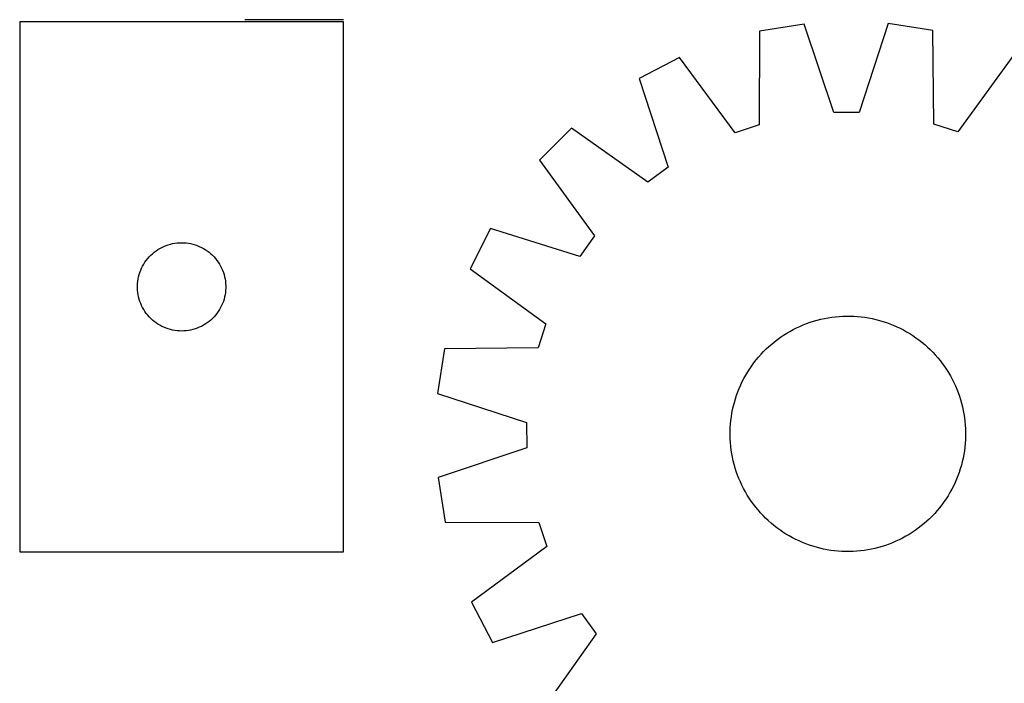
# Model space of a CAD drawing. Header units: millimetres. Extents: x 7 to 1493, y 7 to 2993.
# Tile 6 of 14: x 7 to 341, y 2411 to 2636. Entities that reach past the tile are written whole.
import ezdxf

# ---------------------------------------------------------------- set-up
doc = ezdxf.new("R2010")
doc.units = ezdxf.units.MM
doc.layers.add('COMMON', color=5, linetype='CONTINUOUS', true_color=0x0000ff)
doc.layers.add('CUT', color=7, linetype='CONTINUOUS', true_color=0x000000)

msp = doc.modelspace()

# ---------------------------------------------------------------- linework, layer by layer
at = {"layer": 'COMMON'}
msp.add_line((116.515716, 2636.167754), (83.023154, 2636.167754), dxfattribs=at)
at = {"layer": 'CUT'}
for p, q in [((116.515716, 2635.417753), (6.515716, 2635.417753)), ((6.515716, 2635.417753), (6.515716, 2455.417753)), ((116.515716, 2455.417753), (116.515716, 2635.417753)), ((257.749805, 2632.223654), (257.712848, 2600.459313)), ((272.935804, 2634.696703), (257.749805, 2632.223654)), ((283.04925, 2604.58536), (272.935804, 2634.696703)), ((301.474381, 2634.820954), (291.623512, 2604.622691)), ((316.681339, 2632.480231), (301.474381, 2634.820954)), ((316.994881, 2600.717416), (316.681339, 2632.480231)), ((230.646401, 2623.286579), (216.967871, 2616.241838)), ((249.569776, 2597.774216), (230.646401, 2623.286579)), ((343.861534, 2623.779496), (325.161025, 2598.103327)), ((216.967871, 2616.241838), (226.748445, 2586.020734)), ((291.623512, 2604.622691), (283.04925, 2604.58536)), ((193.95271, 2599.366762), (183.1206, 2588.439917)), ((219.833663, 2580.950708), (193.95271, 2599.366762)), ((257.712848, 2600.459313), (249.569776, 2597.774216)), ((325.161025, 2598.103327), (316.994881, 2600.717416)), ((183.1206, 2588.439917), (201.761313, 2562.720302)), ((226.748445, 2586.020734), (219.833663, 2580.950708)), ((166.446567, 2565.27869), (159.521199, 2551.539337)), ((196.751689, 2555.761636), (166.446567, 2565.27869)), ((201.761313, 2562.720302), (196.751689, 2555.761636)), ((53.465273, 2558.074387), (54.127495, 2558.472032)), ((54.127495, 2558.472032), (54.809309, 2558.83506)), ((54.809309, 2558.83506), (55.508908, 2559.162507)), ((55.508908, 2559.162507), (56.224435, 2559.453506)), ((56.224435, 2559.453506), (56.953994, 2559.707284)), ((56.953994, 2559.707284), (57.695649, 2559.923169)), ((57.695649, 2559.923169), (58.447435, 2560.100589)), ((58.447435, 2560.100589), (59.207357, 2560.239072)), ((59.207357, 2560.239072), (59.973401, 2560.338251)), ((59.973401, 2560.338251), (60.743535, 2560.397865)), ((60.743535, 2560.397865), (61.515716, 2560.417753)), ((61.515716, 2560.417753), (62.287897, 2560.397865)), ((62.287897, 2560.397865), (63.058031, 2560.338251)), ((63.058031, 2560.338251), (63.824075, 2560.239072)), ((63.824075, 2560.239072), (64.583997, 2560.100589)), ((64.583997, 2560.100589), (65.335783, 2559.923169)), ((65.335783, 2559.923169), (66.077439, 2559.707284)), ((66.077439, 2559.707284), (66.806997, 2559.453506)), ((66.806997, 2559.453506), (67.522525, 2559.162507)), ((67.522525, 2559.162507), (68.222123, 2558.83506)), ((68.222123, 2558.83506), (68.903937, 2558.472032)), ((68.903937, 2558.472032), (69.566159, 2558.074387)), ((49.518127, 2554.420967), (49.997509, 2555.026651)), ((49.997509, 2555.026651), (50.507436, 2555.606853)), ((50.507436, 2555.606853), (51.046554, 2556.160036)), ((51.046554, 2556.160036), (51.613434, 2556.684732)), ((51.613434, 2556.684732), (52.206574, 2557.17955)), ((52.206574, 2557.17955), (52.8244, 2557.643178)), ((52.8244, 2557.643178), (53.465273, 2558.074387)), ((69.566159, 2558.074387), (70.207033, 2557.643178)), ((70.207033, 2557.643178), (70.824858, 2557.17955)), ((70.824858, 2557.17955), (71.417998, 2556.684732)), ((71.417998, 2556.684732), (71.984878, 2556.160036)), ((71.984878, 2556.160036), (72.523997, 2555.606853)), ((72.523997, 2555.606853), (73.033923, 2555.026651)), ((73.033923, 2555.026651), (73.513305, 2554.420967)), ((47.620857, 2551.068672), (47.930182, 2551.776469)), ((47.930182, 2551.776469), (48.275534, 2552.467404)), ((48.275534, 2552.467404), (48.655997, 2553.139645)), ((48.655997, 2553.139645), (49.070561, 2553.791409)), ((49.070561, 2553.791409), (49.518127, 2554.420967)), ((73.513305, 2554.420967), (73.960871, 2553.791409)), ((73.960871, 2553.791409), (74.375436, 2553.139645)), ((74.375436, 2553.139645), (74.755898, 2552.467404)), ((74.755898, 2552.467404), (75.10125, 2551.776469)), ((75.10125, 2551.776469), (75.410576, 2551.068672)), ((46.758747, 2548.106965), (46.916751, 2548.863069)), ((46.916751, 2548.863069), (47.113468, 2549.610038)), ((47.113468, 2549.610038), (47.348378, 2550.345889)), ((47.348378, 2550.345889), (47.620857, 2551.068672)), ((75.410576, 2551.068672), (75.683055, 2550.345889)), ((75.683055, 2550.345889), (75.917964, 2549.610038)), ((75.917964, 2549.610038), (76.114682, 2548.863069)), ((76.114682, 2548.863069), (76.272685, 2548.106965)), ((159.521199, 2551.539337), (185.197368, 2532.838827)), ((46.520689, 2545.803972), (46.560453, 2546.575385)), ((46.520689, 2545.031535), (46.520689, 2545.803972)), ((46.560453, 2544.260121), (46.520689, 2545.031535)), ((46.560453, 2546.575385), (46.639876, 2547.343729)), ((46.639876, 2547.343729), (46.758747, 2548.106965)), ((76.272685, 2548.106965), (76.391556, 2547.343729)), ((76.391556, 2547.343729), (76.470979, 2546.575385)), ((76.470979, 2546.575385), (76.510743, 2545.803972)), ((76.510743, 2545.031535), (76.470979, 2544.260121)), ((76.510743, 2545.803972), (76.510743, 2545.031535)), ((46.639876, 2543.491778), (46.560453, 2544.260121)), ((46.758747, 2542.728542), (46.639876, 2543.491778)), ((46.916751, 2541.972437), (46.758747, 2542.728542)), ((47.113468, 2541.225469), (46.916751, 2541.972437)), ((76.114682, 2541.972437), (75.917964, 2541.225469)), ((76.272685, 2542.728542), (76.114682, 2541.972437)), ((76.391556, 2543.491778), (76.272685, 2542.728542)), ((76.470979, 2544.260121), (76.391556, 2543.491778)), ((47.348378, 2540.489618), (47.113468, 2541.225469)), ((47.620857, 2539.766835), (47.348378, 2540.489618)), ((47.930182, 2539.059037), (47.620857, 2539.766835)), ((48.275534, 2538.368102), (47.930182, 2539.059037)), ((48.655997, 2537.695861), (48.275534, 2538.368102)), ((74.755898, 2538.368102), (74.375436, 2537.695861)), ((75.10125, 2539.059037), (74.755898, 2538.368102)), ((75.410576, 2539.766835), (75.10125, 2539.059037)), ((75.683055, 2540.489618), (75.410576, 2539.766835)), ((75.917964, 2541.225469), (75.683055, 2540.489618)), ((49.070561, 2537.044097), (48.655997, 2537.695861)), ((49.518127, 2536.414539), (49.070561, 2537.044097)), ((49.997509, 2535.808856), (49.518127, 2536.414539)), ((50.507436, 2535.228653), (49.997509, 2535.808856)), ((51.046554, 2534.67547), (50.507436, 2535.228653)), ((72.523997, 2535.228653), (71.984878, 2534.67547)), ((73.033923, 2535.808856), (72.523997, 2535.228653)), ((73.513305, 2536.414539), (73.033923, 2535.808856)), ((73.960871, 2537.044097), (73.513305, 2536.414539)), ((74.375436, 2537.695861), (73.960871, 2537.044097)), ((281.072247, 2534.917452), (282.314042, 2535.10968)), ((282.314042, 2535.10968), (283.561263, 2535.262807)), ((283.561263, 2535.262807), (284.812678, 2535.376683)), ((284.812678, 2535.376683), (286.067052, 2535.451194)), ((286.067052, 2535.451194), (287.323148, 2535.486268)), ((287.323148, 2535.486268), (288.579725, 2535.48187)), ((288.579725, 2535.48187), (289.835545, 2535.438004)), ((289.835545, 2535.438004), (291.089367, 2535.354713)), ((291.089367, 2535.354713), (292.339954, 2535.23208)), ((292.339954, 2535.23208), (293.586072, 2535.070225)), ((293.586072, 2535.070225), (294.826491, 2534.869309)), ((51.613434, 2534.150774), (51.046554, 2534.67547)), ((52.206574, 2533.655956), (51.613434, 2534.150774)), ((52.8244, 2533.192328), (52.206574, 2533.655956)), ((53.465273, 2532.76112), (52.8244, 2533.192328)), ((54.127495, 2532.363475), (53.465273, 2532.76112)), ((54.809309, 2532.000447), (54.127495, 2532.363475)), ((55.508908, 2531.673), (54.809309, 2532.000447)), ((56.224435, 2531.382001), (55.508908, 2531.673)), ((67.522525, 2531.673), (66.806997, 2531.382001)), ((68.222123, 2532.000447), (67.522525, 2531.673)), ((68.903937, 2532.363475), (68.222123, 2532.000447)), ((69.566159, 2532.76112), (68.903937, 2532.363475)), ((70.207033, 2533.192328), (69.566159, 2532.76112)), ((70.824858, 2533.655956), (70.207033, 2533.192328)), ((71.417998, 2534.150774), (70.824858, 2533.655956)), ((71.984878, 2534.67547), (71.417998, 2534.150774)), ((185.197368, 2532.838827), (182.583279, 2524.672683)), ((270.339718, 2531.471726), (271.478576, 2532.002771)), ((271.478576, 2532.002771), (272.633553, 2532.497782)), ((272.633553, 2532.497782), (273.803508, 2532.95627)), ((273.803508, 2532.95627), (274.987288, 2533.377782)), ((274.987288, 2533.377782), (276.183724, 2533.761903)), ((276.183724, 2533.761903), (277.391634, 2534.108253)), ((277.391634, 2534.108253), (278.609828, 2534.416491)), ((278.609828, 2534.416491), (279.837103, 2534.686313)), ((279.837103, 2534.686313), (281.072247, 2534.917452)), ((294.826491, 2534.869309), (296.059987, 2534.629529)), ((296.059987, 2534.629529), (297.285343, 2534.351123)), ((297.285343, 2534.351123), (298.501349, 2534.034365)), ((298.501349, 2534.034365), (299.706805, 2533.679567)), ((299.706805, 2533.679567), (300.900523, 2533.28708)), ((300.900523, 2533.28708), (302.081323, 2532.857291)), ((302.081323, 2532.857291), (303.24804, 2532.390625)), ((303.24804, 2532.390625), (304.399523, 2531.887541)), ((304.399523, 2531.887541), (305.534636, 2531.348537)), ((56.953994, 2531.128223), (56.224435, 2531.382001)), ((57.695649, 2530.912337), (56.953994, 2531.128223)), ((58.447435, 2530.734918), (57.695649, 2530.912337)), ((59.207357, 2530.596435), (58.447435, 2530.734918)), ((59.973401, 2530.497255), (59.207357, 2530.596435)), ((60.743535, 2530.437642), (59.973401, 2530.497255)), ((61.515716, 2530.417753), (60.743535, 2530.437642)), ((62.287897, 2530.437642), (61.515716, 2530.417753)), ((63.058031, 2530.497255), (62.287897, 2530.437642)), ((63.824075, 2530.596435), (63.058031, 2530.497255)), ((64.583997, 2530.734918), (63.824075, 2530.596435)), ((65.335783, 2530.912337), (64.583997, 2530.734918)), ((66.077439, 2531.128223), (65.335783, 2530.912337)), ((66.806997, 2531.382001), (66.077439, 2531.128223)), ((263.906746, 2527.560502), (264.925924, 2528.295542)), ((264.925924, 2528.295542), (265.967687, 2528.998206)), ((265.967687, 2528.998206), (267.031008, 2529.6678)), ((267.031008, 2529.6678), (268.114836, 2530.303664)), ((268.114836, 2530.303664), (269.218102, 2530.905171)), ((269.218102, 2530.905171), (270.339718, 2531.471726)), ((305.534636, 2531.348537), (306.652258, 2530.774144)), ((306.652258, 2530.774144), (307.751287, 2530.164928)), ((307.751287, 2530.164928), (308.830637, 2529.521492)), ((308.830637, 2529.521492), (309.889244, 2528.844471)), ((309.889244, 2528.844471), (310.926063, 2528.134532)), ((260.075648, 2524.311558), (260.994665, 2525.168538)), ((260.994665, 2525.168538), (261.940146, 2525.996229)), ((261.940146, 2525.996229), (262.911159, 2526.793812)), ((262.911159, 2526.793812), (263.906746, 2527.560502)), ((310.926063, 2528.134532), (311.94007, 2527.392376)), ((311.94007, 2527.392376), (312.930265, 2526.618735)), ((312.930265, 2526.618735), (313.895672, 2525.814373)), ((313.895672, 2525.814373), (314.835336, 2524.980084)), ((314.835336, 2524.980084), (315.748331, 2524.116691)), ((150.820464, 2524.359141), (148.479741, 2509.152183)), ((182.583279, 2524.672683), (150.820464, 2524.359141)), ((257.486322, 2521.573474), (258.32061, 2522.513138)), ((258.32061, 2522.513138), (259.184003, 2523.426133)), ((259.184003, 2523.426133), (260.075648, 2524.311558)), ((315.748331, 2524.116691), (316.633755, 2523.225047)), ((316.633755, 2523.225047), (317.490736, 2522.30603)), ((317.490736, 2522.30603), (318.318426, 2521.360549)), ((254.456224, 2517.567046), (255.166163, 2518.603865)), ((255.166163, 2518.603865), (255.908319, 2519.617872)), ((255.908319, 2519.617872), (256.68196, 2520.608068)), ((256.68196, 2520.608068), (257.486322, 2521.573474)), ((318.318426, 2521.360549), (319.11601, 2520.389535)), ((319.11601, 2520.389535), (319.8827, 2519.393949)), ((319.8827, 2519.393949), (320.61774, 2518.374771)), ((320.61774, 2518.374771), (321.320403, 2517.333007)), ((252.526551, 2514.33006), (253.135766, 2515.429089)), ((253.135766, 2515.429089), (253.779202, 2516.508439)), ((253.779202, 2516.508439), (254.456224, 2517.567046)), ((321.320403, 2517.333007), (321.989998, 2516.269687)), ((321.989998, 2516.269687), (322.625862, 2515.185859)), ((322.625862, 2515.185859), (323.227369, 2514.082593)), ((250.91007, 2510.925842), (251.413154, 2512.077325)), ((251.413154, 2512.077325), (251.952158, 2513.212438)), ((251.952158, 2513.212438), (252.526551, 2514.33006)), ((323.227369, 2514.082593), (323.793924, 2512.960977)), ((323.793924, 2512.960977), (324.324969, 2511.822119)), ((324.324969, 2511.822119), (324.81998, 2510.667142)), ((148.479741, 2509.152183), (178.678004, 2499.301315)), ((249.621128, 2507.384608), (250.013615, 2508.578325)), ((250.013615, 2508.578325), (250.443403, 2509.759125)), ((250.443403, 2509.759125), (250.91007, 2510.925842)), ((324.81998, 2510.667142), (325.278467, 2509.497186)), ((325.278467, 2509.497186), (325.69998, 2508.313407)), ((325.69998, 2508.313407), (326.0841, 2507.116971)), ((248.671165, 2503.737789), (248.949572, 2504.963145)), ((248.949572, 2504.963145), (249.26633, 2506.179151)), ((249.26633, 2506.179151), (249.621128, 2507.384608)), ((326.0841, 2507.116971), (326.430451, 2505.909061)), ((326.430451, 2505.909061), (326.738689, 2504.690867)), ((248.23047, 2501.263874), (248.431386, 2502.504293)), ((248.431386, 2502.504293), (248.671165, 2503.737789)), ((326.738689, 2504.690867), (327.00851, 2503.463592)), ((327.00851, 2503.463592), (327.239649, 2502.228448)), ((327.239649, 2502.228448), (327.431877, 2500.986653)), ((178.678004, 2499.301315), (178.715335, 2490.727052)), ((247.862691, 2497.513347), (247.945982, 2498.767169)), ((247.945982, 2498.767169), (248.068615, 2500.017756)), ((248.068615, 2500.017756), (248.23047, 2501.263874)), ((327.431877, 2500.986653), (327.585005, 2499.739432)), ((327.585005, 2499.739432), (327.69888, 2498.488017)), ((327.69888, 2498.488017), (327.773392, 2497.233643)), ((247.814427, 2495.00095), (247.818825, 2496.257528)), ((247.849501, 2493.744854), (247.814427, 2495.00095)), ((247.818825, 2496.257528), (247.862691, 2497.513347)), ((327.773392, 2497.233643), (327.808466, 2495.977547)), ((327.808466, 2495.977547), (327.804067, 2494.720969)), ((247.924012, 2492.49048), (247.849501, 2493.744854)), ((248.037888, 2491.239065), (247.924012, 2492.49048)), ((327.67691, 2492.211328), (327.554277, 2490.960741)), ((327.760201, 2493.46515), (327.67691, 2492.211328)), ((327.804067, 2494.720969), (327.760201, 2493.46515)), ((178.715335, 2490.727052), (148.603992, 2480.613606)), ((248.191015, 2489.991845), (248.037888, 2491.239065)), ((248.383243, 2488.750049), (248.191015, 2489.991845)), ((248.614382, 2487.514905), (248.383243, 2488.750049)), ((327.191506, 2488.474204), (326.951727, 2487.240708)), ((327.392423, 2489.714623), (327.191506, 2488.474204)), ((327.554277, 2490.960741), (327.392423, 2489.714623)), ((248.884204, 2486.28763), (248.614382, 2487.514905)), ((249.192442, 2485.069437), (248.884204, 2486.28763)), ((249.538792, 2483.861526), (249.192442, 2485.069437)), ((326.356562, 2484.799346), (326.001765, 2483.593889)), ((326.673321, 2486.015352), (326.356562, 2484.799346)), ((326.951727, 2487.240708), (326.673321, 2486.015352)), ((249.922913, 2482.66509), (249.538792, 2483.861526)), ((250.344425, 2481.481311), (249.922913, 2482.66509)), ((250.802913, 2480.311355), (250.344425, 2481.481311)), ((325.609278, 2482.400172), (325.179489, 2481.219372)), ((326.001765, 2483.593889), (325.609278, 2482.400172)), ((148.603992, 2480.613606), (151.077041, 2465.427607)), ((251.297923, 2479.156378), (250.802913, 2480.311355)), ((251.828968, 2478.01752), (251.297923, 2479.156378)), ((324.209739, 2478.901172), (323.670734, 2477.766059)), ((324.712823, 2480.052655), (324.209739, 2478.901172)), ((325.179489, 2481.219372), (324.712823, 2480.052655)), ((252.395524, 2476.895905), (251.828968, 2478.01752)), ((252.99703, 2475.792638), (252.395524, 2476.895905)), ((253.632895, 2474.70881), (252.99703, 2475.792638)), ((322.487126, 2475.549408), (321.84369, 2474.470058)), ((323.096341, 2476.648437), (322.487126, 2475.549408)), ((323.670734, 2477.766059), (323.096341, 2476.648437)), ((254.302489, 2473.64549), (253.632895, 2474.70881)), ((255.005153, 2472.603727), (254.302489, 2473.64549)), ((255.740192, 2471.584549), (255.005153, 2472.603727)), ((256.506882, 2470.588962), (255.740192, 2471.584549)), ((320.456729, 2472.374632), (319.714573, 2471.360625)), ((321.166669, 2473.411451), (320.456729, 2472.374632)), ((321.84369, 2474.470058), (321.166669, 2473.411451)), ((257.304466, 2469.617948), (256.506882, 2470.588962)), ((258.132157, 2468.672467), (257.304466, 2469.617948)), ((258.989137, 2467.75345), (258.132157, 2468.672467)), ((317.302282, 2468.465359), (316.438889, 2467.552364)), ((318.136571, 2469.405023), (317.302282, 2468.465359)), ((318.940933, 2470.370429), (318.136571, 2469.405023)), ((319.714573, 2471.360625), (318.940933, 2470.370429)), ((151.077041, 2465.427607), (182.841382, 2465.390651)), ((182.841382, 2465.390651), (185.526478, 2457.247578)), ((259.874562, 2466.861806), (258.989137, 2467.75345)), ((260.787557, 2465.998413), (259.874562, 2466.861806)), ((261.727221, 2465.164124), (260.787557, 2465.998413)), ((262.692627, 2464.359762), (261.727221, 2465.164124)), ((313.682746, 2464.982269), (312.711733, 2464.184685)), ((314.628228, 2465.809959), (313.682746, 2464.982269)), ((315.547244, 2466.66694), (314.628228, 2465.809959)), ((316.438889, 2467.552364), (315.547244, 2466.66694)), ((263.682822, 2463.586122), (262.692627, 2464.359762)), ((264.69683, 2462.843965), (263.682822, 2463.586122)), ((265.733649, 2462.134026), (264.69683, 2462.843965)), ((266.792256, 2461.457005), (265.733649, 2462.134026)), ((267.871606, 2460.813569), (266.792256, 2461.457005)), ((309.655205, 2461.980292), (308.591885, 2461.310697)), ((310.696968, 2462.682955), (309.655205, 2461.980292)), ((311.716146, 2463.417995), (310.696968, 2462.682955)), ((312.711733, 2464.184685), (311.716146, 2463.417995)), ((268.970634, 2460.204354), (267.871606, 2460.813569)), ((270.088257, 2459.62996), (268.970634, 2460.204354)), ((271.223369, 2459.090956), (270.088257, 2459.62996)), ((272.374853, 2458.587872), (271.223369, 2459.090956)), ((273.54157, 2458.121206), (272.374853, 2458.587872)), ((274.72237, 2457.691417), (273.54157, 2458.121206)), ((302.98934, 2458.480715), (301.819384, 2458.022227)), ((304.144316, 2458.975726), (302.98934, 2458.480715)), ((305.283175, 2459.506771), (304.144316, 2458.975726)), ((306.40479, 2460.073326), (305.283175, 2459.506771)), ((307.508057, 2460.674833), (306.40479, 2460.073326)), ((308.591885, 2461.310697), (307.508057, 2460.674833)), ((6.515716, 2455.417753), (116.515716, 2455.417753)), ((185.526478, 2457.247578), (160.014116, 2438.324203)), ((275.916087, 2457.29893), (274.72237, 2457.691417)), ((277.121544, 2456.944132), (275.916087, 2457.29893)), ((278.33755, 2456.627374), (277.121544, 2456.944132)), ((279.562905, 2456.348968), (278.33755, 2456.627374)), ((280.796402, 2456.109188), (279.562905, 2456.348968)), ((282.036821, 2455.908272), (280.796402, 2456.109188)), ((283.282939, 2455.746418), (282.036821, 2455.908272)), ((284.533526, 2455.623784), (283.282939, 2455.746418)), ((285.787348, 2455.540494), (284.533526, 2455.623784)), ((287.043167, 2455.496627), (285.787348, 2455.540494)), ((288.299745, 2455.492229), (287.043167, 2455.496627)), ((289.555841, 2455.527303), (288.299745, 2455.492229)), ((290.810215, 2455.601815), (289.555841, 2455.527303)), ((292.06163, 2455.71569), (290.810215, 2455.601815)), ((293.30885, 2455.868818), (292.06163, 2455.71569)), ((294.550645, 2456.061046), (293.30885, 2455.868818)), ((295.78579, 2456.292184), (294.550645, 2456.061046)), ((297.013064, 2456.562006), (295.78579, 2456.292184)), ((298.231258, 2456.870244), (297.013064, 2456.562006)), ((299.439169, 2457.216594), (298.231258, 2456.870244)), ((300.635604, 2457.600715), (299.439169, 2457.216594)), ((301.819384, 2458.022227), (300.635604, 2457.600715)), ((160.014116, 2438.324203), (167.058857, 2424.645673)), ((167.058857, 2424.645673), (197.279961, 2434.426247)), ((197.279961, 2434.426247), (202.349987, 2427.511465)), ((202.349987, 2427.511465), (183.933933, 2401.630513))]:
    msp.add_line(p, q, dxfattribs=at)

doc.saveas('drawing.dxf')
